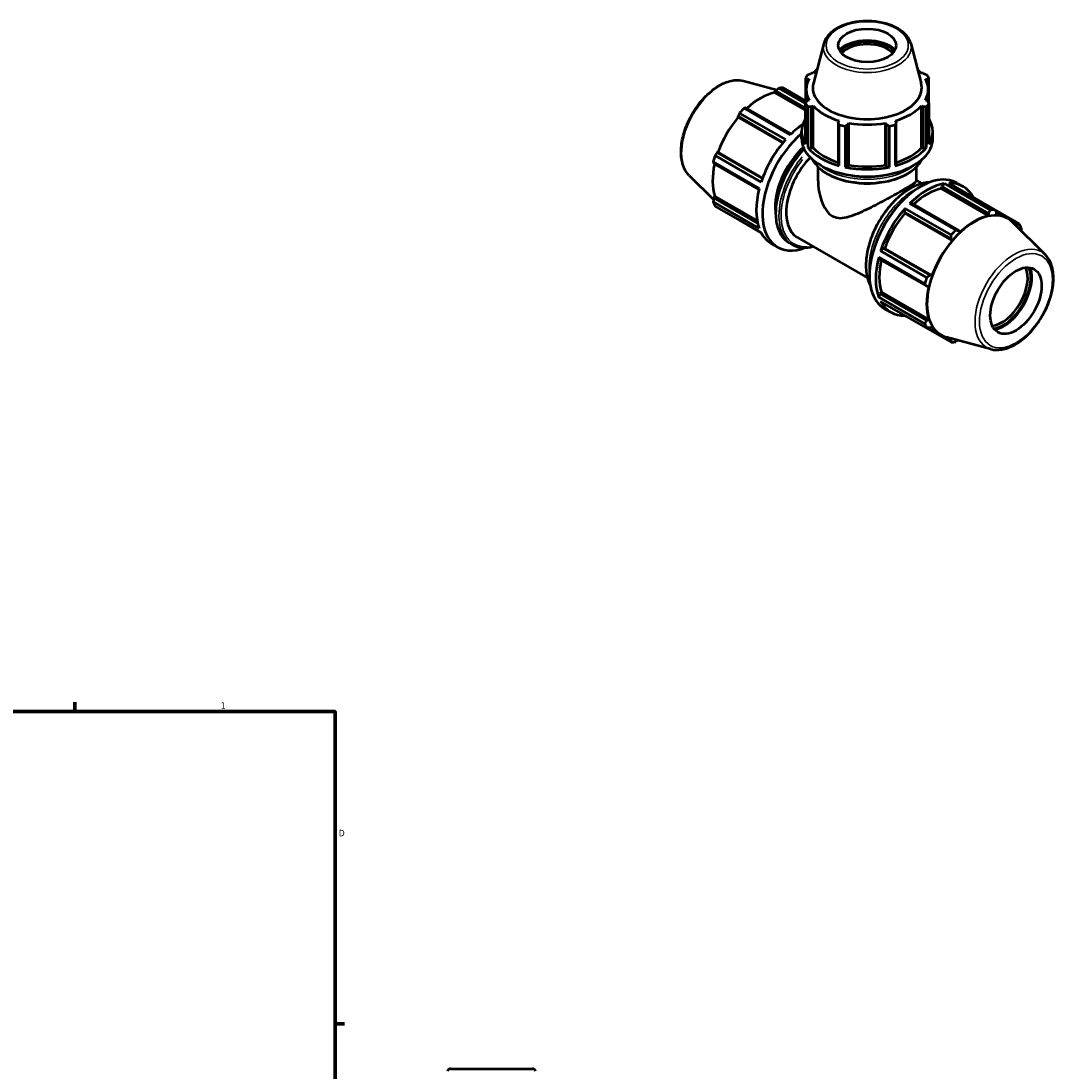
# Model space of a CAD drawing. Header units: inches. Extents: x 0.1 to 43.9, y -10.2 to 30.9.
# Tile 7 of 7: x 29 to 43.9, y 15.8 to 30.9. Entities that reach past the tile are written whole.
import ezdxf

# ---------------------------------------------------------------- set-up
doc = ezdxf.new("R2010")
doc.units = ezdxf.units.IN
doc.header["$MEASUREMENT"] = 0
for name, color, linetype, lineweight in [('Border (ANSI)', 7, 'Continuous', 70), ('Visible (ANSI)', 7, 'Continuous', 50), ('Visible Narrow (ANSI)', 7, 'Continuous', 35)]:
    doc.layers.add(name, color=color, linetype=linetype, lineweight=lineweight)
doc.styles.add('Note Text (ANSI)', font='tahoma.ttf')

# ---------------------------------------------------------------- blocks, each defined once
blk = doc.blocks.new('Borders Default Border')
at = {"layer": 'Border (ANSI)'}
for p, q in [((29.75, 21), (29.75, 21.134)), ((33.5, 16.5), (33.634, 16.5))]:
    blk.add_line(p, q, dxfattribs=at)
at = {"layer": 'Border (ANSI)', "flags": 128}
blk.add_lwpolyline([(0.5, 1), (0.5, 21), (33.5, 21), (33.5, 1), (0.5, 1)], dxfattribs=at)
at = {"layer": 'Border (ANSI)', "color": 5, "true_color": 0x0000ff, "char_height": 0.0945, "attachment_point": 7, "style": 'Note Text (ANSI)'}
for s, insert in [('1', (31.854, 21.04)), ('D', (33.553, 19.203))]:
    blk.add_mtext(s, dxfattribs=dict(at, insert=insert))

msp = doc.modelspace()

# ---------------------------------------------------------------- linework, layer by layer
at = {"layer": 'Visible (ANSI)'}
for p, q in [((40.541, 30.625), (40.391, 30.054)), ((41.793, 30.625), (41.943, 30.054)), ((40.278, 30.128), (40.278, 29.759)), ((40.302, 30.111), (40.329, 30.113)), ((40.302, 30.05), (40.302, 30.111)), ((40.388, 30.195), (40.363, 30.195)), ((41.972, 30.195), (41.947, 30.195)), ((42.005, 30.113), (42.033, 30.111)), ((42.033, 30.111), (42.033, 30.05)), ((42.056, 29.759), (42.056, 30.128)), ((39.386, 30.085), (39.864, 29.955)), ((40.278, 29.757), (39.893, 29.979)), ((39.958, 29.985), (40.278, 29.8)), ((40.288, 29.775), (40.288, 29.961)), ((42.046, 29.775), (42.046, 29.961)), ((39.833, 29.917), (39.847, 29.941)), ((40.278, 29.661), (39.833, 29.917)), ((39.847, 29.941), (40.278, 29.693)), ((40.329, 29.809), (40.302, 29.797)), ((42.033, 29.797), (42.005, 29.809)), ((39.393, 29.69), (40.057, 29.308)), ((40.07, 29.321), (39.42, 29.696)), ((40.278, 29.172), (40.278, 29.759)), ((40.312, 29.712), (40.312, 29.124)), ((40.363, 29.712), (40.388, 29.728)), ((40.363, 29.115), (40.363, 29.712)), ((40.388, 29.122), (40.388, 29.728)), ((41.947, 29.122), (41.947, 29.728)), ((41.947, 29.728), (41.972, 29.712)), ((41.972, 29.712), (41.972, 29.115)), ((42.022, 29.124), (42.022, 29.712)), ((42.056, 29.759), (42.056, 29.172)), ((39.306, 29.575), (39.957, 29.2)), ((39.309, 29.562), (39.306, 29.575)), ((39.951, 29.192), (39.309, 29.562)), ((39.992, 29.24), (39.328, 29.622)), ((40.761, 29.512), (40.748, 29.49)), ((41.586, 29.49), (41.573, 29.512)), ((40.222, 29.253), (40.222, 29.356)), ((40.748, 29.49), (40.748, 28.892)), ((40.765, 28.864), (40.765, 29.451)), ((40.847, 29.432), (40.847, 28.844)), ((40.894, 29.455), (40.903, 29.479)), ((40.894, 28.858), (40.894, 29.455)), ((40.903, 28.873), (40.903, 29.479)), ((41.432, 28.873), (41.432, 29.479)), ((41.432, 29.479), (41.44, 29.455)), ((41.44, 29.455), (41.44, 28.858)), ((41.487, 28.844), (41.487, 29.432)), ((41.57, 29.451), (41.57, 28.864)), ((41.586, 28.892), (41.586, 29.49)), ((42.112, 29.253), (42.112, 29.356)), ((39.004, 29.053), (39.017, 29.056)), ((39.656, 28.677), (39.004, 29.053)), ((39.659, 28.686), (39.017, 29.056)), ((40.312, 29.124), (40.363, 29.115)), ((40.363, 29.115), (40.388, 29.122)), ((41.947, 29.122), (41.972, 29.115)), ((41.972, 29.115), (42.022, 29.124)), ((39.612, 28.537), (38.948, 28.92)), ((38.957, 28.893), (39.607, 28.519)), ((38.974, 29.01), (39.638, 28.627)), ((40.748, 28.892), (40.765, 28.864)), ((41.57, 28.864), (41.586, 28.892)), ((40.459, 28.645), (40.459, 28.845)), ((40.847, 28.844), (40.894, 28.858)), ((40.894, 28.858), (40.903, 28.873)), ((41.432, 28.873), (41.44, 28.858)), ((41.44, 28.858), (41.487, 28.844)), ((41.876, 28.645), (41.876, 28.845)), ((38.602, 28.724), (38.953, 28.377)), ((41.876, 28.649), (41.952, 28.605)), ((42.278, 28.605), (42.241, 28.562)), ((42.942, 28.223), (42.278, 28.605)), ((42.342, 28.612), (43.006, 28.229)), ((42.46, 28.614), (42.549, 28.563)), ((42.241, 28.562), (42.234, 28.534)), ((42.234, 28.534), (42.915, 28.142)), ((42.241, 28.562), (42.915, 28.175)), ((38.948, 28.341), (39.612, 27.959)), ((38.957, 28.4), (38.971, 28.424)), ((39.588, 28.036), (38.957, 28.4)), ((39.581, 28.073), (38.971, 28.424)), ((41.814, 28.317), (41.778, 28.317)), ((41.778, 28.317), (42.442, 27.935)), ((42.488, 27.929), (41.814, 28.317)), ((39.638, 27.899), (38.974, 28.282)), ((41.713, 28.249), (41.7, 28.196)), ((41.7, 28.196), (41.71, 28.179)), ((41.7, 28.196), (42.374, 27.808)), ((41.71, 28.179), (42.391, 27.787)), ((42.377, 27.867), (41.713, 28.249)), ((42.915, 28.175), (42.915, 28.142)), ((43.36, 28.024), (43.008, 28.227)), ((43.017, 28.209), (43.194, 28.108)), ((43.026, 28.153), (43.029, 28.186)), ((39.328, 28.077), (39.64, 27.897)), ((43.732, 27.582), (43.259, 28.05)), ((43.273, 28.044), (43.331, 28.011)), ((43.331, 28.011), (43.321, 27.989)), ((42.502, 27.904), (42.488, 27.929)), ((39.785, 27.743), (39.874, 27.691)), ((40.043, 27.751), (40.085, 27.727)), ((40.162, 27.827), (41.17, 27.247)), ((42.374, 27.808), (42.391, 27.787)), ((41.332, 27.546), (41.351, 27.514)), ((41.996, 27.164), (41.332, 27.546)), ((41.398, 27.674), (41.359, 27.636)), ((41.359, 27.636), (42.023, 27.254)), ((41.418, 27.673), (41.398, 27.674)), ((42.072, 27.286), (41.398, 27.674)), ((41.418, 27.673), (42.099, 27.281)), ((41.351, 27.514), (42.025, 27.127)), ((42.099, 27.281), (42.072, 27.286)), ((42.025, 27.127), (42.053, 27.127)), ((41.351, 27.021), (41.332, 26.968)), ((41.332, 26.968), (41.996, 26.585)), ((41.372, 27.041), (41.351, 27.021)), ((42.025, 26.633), (41.351, 27.021)), ((41.372, 27.041), (42.053, 26.649)), ((42.023, 26.526), (41.359, 26.909)), ((41.417, 26.803), (41.506, 26.752)), ((41.712, 26.705), (41.713, 26.703)), ((41.713, 26.703), (42.377, 26.321)), ((42.053, 26.649), (42.025, 26.633)), ((42.043, 26.527), (42.224, 26.423)), ((42.072, 26.528), (42.099, 26.547)), ((42.949, 26.221), (42.306, 26.395)), ((42.374, 26.353), (42.315, 26.387)), ((42.388, 26.373), (42.374, 26.353)), ((35.161, 15.856), (36.345, 15.856))]:
    msp.add_line(p, q, dxfattribs=at)
for centre, start, end in [((35.161, 15.814), 90, 168), ((36.345, 15.814), 12, 90)]:
    msp.add_arc(centre, 0.0417, start, end, dxfattribs=at)
for centre, major_axis, ratio in [((41.167, 30.597), (0.417, 0), 0.575862), ((43.31, 26.919), (0.261, 0.454), 0.578093)]:
    msp.add_ellipse(centre, major_axis=major_axis, ratio=ratio, dxfattribs=at)
for centre, major_axis, ratio, start_param, end_param in [((41.167, 30.394), (-0.47, 0), 0.575862, 3.68538, 5.739398), ((41.167, 30.394), (-0.442, 0), 0.575862, 3.629312, 5.795466), ((41.167, 30.373), (0.417, 0), 0.575862, 0.48523, 2.656363), ((41.167, 29.961), (-0.879, 0), 0.575862, 5.977753, 6.588618), ((41.167, 29.944), (-0.945, 0), 0.575862, 5.843222, 5.93775), ((41.167, 29.961), (-0.879, 0), 0.575862, 5.682908, 5.80322), ((41.167, 29.961), (-0.879, 0), 0.575862, 3.621558, 3.74187), ((41.167, 29.961), (0.879, 0), 0.575862, 5.977753, 6.588618), ((41.167, 29.944), (0.945, 0), 0.575862, 0.345435, 0.439963), ((39.643, 29.031), (0.521, 0.906), 0.578093, 0.343502, 0.438029), ((41.167, 29.986), (-0.785, 0), 0.575862, 6.1329, 9.575063), ((39.626, 29.04), (0.485, 0.842), 0.578093, 0.478032, 1.071949), ((39.643, 29.031), (-0.521, -0.906), 0.578093, 4.270492, 4.36502), ((41.167, 29.944), (-0.945, 0), 0.575862, 0.345435, 0.439963), ((41.167, 29.961), (0.879, 0), 0.575862, 3.621558, 4.232423), ((41.167, 29.961), (0.879, 0), 0.575862, 5.192355, 5.80322), ((41.167, 29.944), (0.945, 0), 0.575862, 5.843222, 5.93775), ((39.626, 29.04), (0.485, 0.842), 0.578093, 1.26343, 1.874295), ((41.167, 29.356), (-0.945, 0), 0.575862, 5.93775, 6.628621), ((41.167, 29.356), (0.945, 0), 0.575862, 5.93775, 6.628621), ((40.307, 28.648), (-0.521, -0.906), 0.578093, 4.015749, 4.270492), ((41.167, 29.944), (0.945, 0), 0.575862, 4.272426, 4.366954), ((41.167, 29.961), (0.879, 0), 0.575862, 4.406956, 5.017822), ((41.167, 29.944), (0.945, 0), 0.575862, 5.057824, 5.152352), ((40.307, 28.648), (-0.521, -0.906), 0.578093, 4.36502, 5.055891), ((40.396, 28.597), (-0.521, -0.906), 0.578093, 4.162332, 6.896953), ((41.167, 29.253), (-0.945, 0), 0.575862, 0, 3.141593), ((40.396, 28.597), (-0.391, -0.679), 0.578093, 4.196759, 5.640421), ((41.167, 29.356), (0.945, 0), 0.575862, 3.581556, 4.272426), ((41.167, 29.356), (0.879, 0), 0.575862, 3.621558, 4.215556), ((41.167, 29.356), (0.945, 0), 0.575862, 5.152352, 5.843222), ((41.167, 29.356), (0.879, 0), 0.575862, 5.209222, 5.80322), ((39.643, 29.031), (-0.521, -0.906), 0.578093, 5.055891, 5.150418), ((40.553, 28.507), (-0.391, -0.679), 0.578093, 4.306086, 6.283185), ((39.626, 29.04), (0.485, 0.842), 0.578093, 2.065615, 2.659693), ((41.167, 29.356), (0.945, 0), 0.575862, 4.366954, 5.057824), ((41.167, 29.356), (0.879, 0), 0.575862, 4.406956, 5.017822), ((41.939, 27.709), (0.521, 0.906), 0.578093, 0, 3.141593), ((42.028, 27.657), (-0.521, -0.906), 0.578093, 3.579622, 4.270492), ((42.028, 27.657), (0.521, 0.906), 0.578093, 5.939684, 6.626687), ((40.307, 28.648), (-0.521, -0.906), 0.578093, 5.150418, 5.841289), ((42.028, 27.657), (-0.485, -0.842), 0.578093, 3.619624, 4.213542), ((39.643, 29.031), (-0.521, -0.906), 0.578093, 5.841289, 5.935816), ((42.028, 27.657), (-0.521, -0.906), 0.578093, 4.36502, 5.055891), ((42.028, 27.657), (-0.485, -0.842), 0.578093, 4.405023, 5.015888), ((42.71, 27.265), (0.482, 0.837), 0.578093, 6.13202, 9.575944), ((42.709, 27.265), (-0.485, -0.842), 0.578093, 3.619624, 4.23049), ((42.692, 27.275), (0.521, 0.906), 0.578093, 0.343502, 0.438029), ((42.709, 27.265), (0.485, 0.842), 0.578093, 6.024006, 6.586684), ((42.692, 27.275), (0.521, 0.906), 0.578093, 5.841289, 5.935816), ((40.307, 28.648), (-0.521, -0.906), 0.578093, 5.935816, 6.283185), ((42.692, 27.275), (-0.521, -0.906), 0.578093, 4.270492, 4.36502), ((42.709, 27.265), (-0.485, -0.842), 0.578093, 4.405023, 5.015888), ((42.028, 27.657), (-0.521, -0.906), 0.578093, 5.150418, 5.841289), ((42.028, 27.657), (-0.485, -0.842), 0.578093, 5.207208, 5.801286), ((43.109, 27.035), (0.261, 0.454), 0.578093, 3.534274, 5.890504), ((43.131, 27.022), (0.277, 0.481), 0.578093, 3.560449, 5.864329), ((43.131, 27.022), (0.288, 0.5), 0.578093, 3.610905, 5.813873), ((42.692, 27.275), (-0.521, -0.906), 0.578093, 5.055891, 5.150418), ((42.709, 27.265), (-0.485, -0.842), 0.578093, 5.190421, 5.801286), ((42.028, 27.657), (-0.521, -0.906), 0.578093, 5.935816, 6.626687), ((42.692, 27.275), (-0.521, -0.906), 0.578093, 5.841289, 5.935816), ((42.709, 27.265), (-0.485, -0.842), 0.578093, 5.975819, 6.542365), ((42.692, 27.275), (-0.521, -0.906), 0.578093, 0.343502, 0.438029)]:
    msp.add_ellipse(centre, major_axis=major_axis, ratio=ratio, start_param=start_param, end_param=end_param, dxfattribs=at)
for points, knots in [([(41.793, 30.625), (41.783, 30.664), (41.763, 30.701), (41.705, 30.772), (41.665, 30.805), (41.57, 30.863), (41.514, 30.887), (41.392, 30.924), (41.327, 30.936), (41.193, 30.948), (41.124, 30.947), (40.991, 30.933), (40.927, 30.92), (40.807, 30.882), (40.752, 30.857), (40.658, 30.796), (40.618, 30.761), (40.567, 30.691), (40.55, 30.659), (40.541, 30.625)], [0.935683, 0.935683, 0.935683, 0.935683, 1.225932, 1.225932, 1.544561, 1.544561, 1.875556, 1.875556, 2.205797, 2.205797, 2.534489, 2.534489, 2.863256, 2.863256, 3.193658, 3.193658, 3.524412, 3.524412, 3.776706, 3.776706, 3.776706, 3.776706]), ([(38.602, 28.724), (38.566, 28.76), (38.538, 28.805), (38.497, 28.913), (38.486, 28.977), (38.483, 29.116), (38.491, 29.193), (38.528, 29.348), (38.555, 29.427), (38.627, 29.58), (38.67, 29.654), (38.769, 29.79), (38.824, 29.852), (38.94, 29.958), (39.002, 30.002), (39.127, 30.066), (39.19, 30.087), (39.298, 30.099), (39.344, 30.096), (39.386, 30.085)], [4.076223, 4.076223, 4.076223, 4.076223, 4.366803, 4.366803, 4.685414, 4.685414, 5.016306, 5.016306, 5.346508, 5.346508, 5.675193, 5.675193, 6.003958, 6.003958, 6.33433, 6.33433, 6.664951, 6.664951, 6.915484, 6.915484, 6.915484, 6.915484]), ([(40.258, 29.104), (40.234, 29.079), (40.211, 29.054), (40.127, 28.955), (40.072, 28.874), (39.977, 28.705), (39.938, 28.616), (39.879, 28.439), (39.86, 28.35), (39.844, 28.182), (39.847, 28.103), (39.876, 27.961), (39.901, 27.898), (39.966, 27.808), (40.002, 27.775), (40.043, 27.751)], [6.646573, 6.646573, 6.646573, 6.646573, 6.768018, 6.768018, 7.091156, 7.091156, 7.414042, 7.414042, 7.737251, 7.737251, 8.061106, 8.061106, 8.383782, 8.383782, 8.641314, 8.641314, 8.641314, 8.641314]), ([(40.379, 28.953), (40.381, 28.949), (40.383, 28.946), (40.411, 28.893), (40.451, 28.847), (40.554, 28.765), (40.617, 28.728), (40.76, 28.668), (40.84, 28.645), (41.008, 28.615), (41.096, 28.607), (41.271, 28.609), (41.358, 28.619), (41.524, 28.653), (41.602, 28.677), (41.741, 28.741), (41.802, 28.779), (41.896, 28.862), (41.932, 28.906), (41.955, 28.953)], [4.209749, 4.209749, 4.209749, 4.209749, 4.231561, 4.231561, 4.546227, 4.546227, 4.869713, 4.869713, 5.193934, 5.193934, 5.517417, 5.517417, 5.840614, 5.840614, 6.164172, 6.164172, 6.488463, 6.488463, 6.785825, 6.785825, 6.785825, 6.785825]), ([(40.459, 28.645), (40.459, 28.598), (40.463, 28.549), (40.48, 28.451), (40.493, 28.402), (40.527, 28.309), (40.548, 28.266), (40.599, 28.19), (40.63, 28.159), (40.666, 28.138)], [10.559053, 10.559053, 10.559053, 10.559053, 10.953036, 10.953036, 11.347018, 11.347018, 11.741, 11.741, 12.134983, 12.134983, 12.134983, 12.134983]), ([(40.666, 28.138), (40.703, 28.117), (40.741, 28.109), (40.819, 28.11), (40.86, 28.118), (40.945, 28.142), (40.988, 28.158), (41.077, 28.195), (41.123, 28.216), (41.209, 28.257), (41.252, 28.279), (41.34, 28.325), (41.385, 28.348), (41.473, 28.396), (41.516, 28.419), (41.597, 28.464), (41.635, 28.486), (41.702, 28.524), (41.733, 28.543), (41.786, 28.575), (41.808, 28.589), (41.843, 28.612), (41.856, 28.621), (41.872, 28.636), (41.876, 28.642), (41.876, 28.645)], [0, 0, 0, 0, 0.393982, 0.393982, 0.787965, 0.787965, 1.181947, 1.181947, 1.575929, 1.575929, 1.940383, 1.940383, 2.304837, 2.304837, 2.669292, 2.669292, 3.033746, 3.033746, 3.3982, 3.3982, 3.762654, 3.762654, 4.127108, 4.127108, 4.491562, 4.491562, 4.491562, 4.491562]), ([(42.063, 28.623), (42.008, 28.621), (41.949, 28.608), (41.821, 28.559), (41.751, 28.518), (41.615, 28.414), (41.548, 28.35), (41.427, 28.206), (41.371, 28.126), (41.277, 27.957), (41.237, 27.868), (41.179, 27.69), (41.16, 27.602), (41.144, 27.434), (41.147, 27.354), (41.172, 27.231), (41.188, 27.184), (41.211, 27.142)], [5.84277, 5.84277, 5.84277, 5.84277, 6.121095, 6.121095, 6.444227, 6.444227, 6.768018, 6.768018, 7.091156, 7.091156, 7.414042, 7.414042, 7.737251, 7.737251, 8.061106, 8.061106, 8.298265, 8.298265, 8.298265, 8.298265]), ([(40.085, 27.727), (40.133, 27.699), (40.189, 27.684), (40.292, 27.682), (40.337, 27.688), (40.383, 27.7)], [2.3581282, 2.3581282, 2.3581282, 2.3581282, 2.664247, 2.664247, 2.8823294, 2.8823294, 2.8823294, 2.8823294]), ([(42.949, 26.221), (42.998, 26.208), (43.051, 26.206), (43.165, 26.225), (43.226, 26.247), (43.348, 26.314), (43.41, 26.36), (43.526, 26.47), (43.58, 26.533), (43.677, 26.672), (43.719, 26.746), (43.787, 26.9), (43.813, 26.978), (43.846, 27.133), (43.853, 27.208), (43.846, 27.349), (43.832, 27.414), (43.789, 27.513), (43.763, 27.551), (43.732, 27.582)], [2.509294, 2.509294, 2.509294, 2.509294, 2.799875, 2.799875, 3.118485, 3.118485, 3.449377, 3.449377, 3.779579, 3.779579, 4.108264, 4.108264, 4.437029, 4.437029, 4.767401, 4.767401, 5.098022, 5.098022, 5.348555, 5.348555, 5.348555, 5.348555])]:
    msp.add_open_spline(points, degree=3, knots=knots, dxfattribs=at)
for points, weights in [([(40.302, 30.111), (40.29, 30.119), (40.278, 30.128)], [1.00325846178, 1.00203698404, 1]), ([(40.312, 30.175), (40.338, 30.185), (40.363, 30.195)], [1, 1.00203698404, 1.00325846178]), ([(41.972, 30.195), (41.997, 30.185), (42.022, 30.175)], [1.00325846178, 1.00203698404, 1]), ([(42.056, 30.128), (42.044, 30.119), (42.033, 30.111)], [1, 1.00203698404, 1.00325846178]), ([(39.893, 29.979), (39.869, 29.96), (39.847, 29.941)], [1, 1.00080497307, 1.00079295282]), ([(40.278, 29.759), (40.29, 29.778), (40.302, 29.797)], [1, 1.00203698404, 1.00325846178]), ([(42.033, 29.797), (42.044, 29.778), (42.056, 29.759)], [1.00325846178, 1.00203698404, 1]), ([(39.42, 29.696), (39.407, 29.693), (39.393, 29.69)], [1.00079295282, 1.00080497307, 1]), ([(40.363, 29.712), (40.338, 29.712), (40.312, 29.712)], [1.00325846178, 1.00203698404, 1]), ([(42.022, 29.712), (41.997, 29.712), (41.972, 29.712)], [1, 1.00203698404, 1.00325846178]), ([(39.328, 29.622), (39.317, 29.598), (39.306, 29.575)], [1, 1.00080497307, 1.00079295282]), ([(40.765, 29.451), (40.756, 29.471), (40.748, 29.49)], [1, 1.00203698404, 1.00325846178]), ([(40.894, 29.455), (40.871, 29.444), (40.847, 29.432)], [1.00325846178, 1.00203698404, 1]), ([(41.487, 29.432), (41.463, 29.444), (41.44, 29.455)], [1, 1.00203698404, 1.00325846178]), ([(41.586, 29.49), (41.578, 29.471), (41.57, 29.451)], [1.00325846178, 1.00203698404, 1]), ([(39.004, 29.053), (38.989, 29.032), (38.974, 29.01)], [1.00079295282, 1.00080497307, 1]), ([(38.948, 28.92), (38.952, 28.906), (38.957, 28.893)], [1, 1.00080497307, 1.00079295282]), ([(38.957, 28.4), (38.952, 28.371), (38.948, 28.341)], [1.00079295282, 1.00080497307, 1]), ([(42.915, 28.175), (42.928, 28.198), (42.942, 28.223)], [1.00079295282, 1.00080497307, 1]), ([(43.006, 28.229), (43.018, 28.207), (43.029, 28.186)], [1, 1.00080497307, 1.00079295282]), ([(39.327, 28.079), (39.328, 28.078), (39.328, 28.077)], [1.0000791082, 1.00004059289, 1]), ([(43.331, 28.011), (43.345, 28.017), (43.36, 28.024)], [1.00079295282, 1.00080497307, 1]), ([(42.374, 27.808), (42.375, 27.837), (42.377, 27.867)], [1.00079295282, 1.00080497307, 1]), ([(42.442, 27.935), (42.465, 27.932), (42.488, 27.929)], [1, 1.00080497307, 1.00079295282]), ([(43.387, 27.965), (43.384, 27.947), (43.382, 27.929)], [1, 1.00048328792, 1.00067208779]), ([(42.023, 27.254), (42.048, 27.27), (42.072, 27.286)], [1, 1.00080497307, 1.00079295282]), ([(42.025, 27.127), (42.011, 27.145), (41.996, 27.164)], [1.00079295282, 1.00080497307, 1]), ([(41.996, 26.585), (42.011, 26.61), (42.025, 26.633)], [1, 1.00080497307, 1.00079295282]), ([(42.072, 26.528), (42.048, 26.527), (42.023, 26.526)], [1.00079295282, 1.00080497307, 1]), ([(42.377, 26.321), (42.375, 26.337), (42.374, 26.353)], [1, 1.00080497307, 1.00079295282]), ([(42.471, 26.351), (42.456, 26.339), (42.442, 26.327)], [1.00068712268, 1.00050316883, 1])]:
    msp.add_rational_spline(points, weights, degree=2, dxfattribs=at)
at = {"layer": 'Visible Narrow (ANSI)'}
for centre, major_axis, ratio in [((41.167, 30.597), (-0.592, 0), 0.575862), ((43.31, 26.919), (-0.371, -0.644), 0.578093)]:
    msp.add_ellipse(centre, major_axis=major_axis, ratio=ratio, dxfattribs=at)
for centre, major_axis, ratio, start_param, end_param in [((41.167, 30.57), (-0.633, 0), 0.575862, 0.021823, 3.11977), ((39.054, 29.37), (0.396, 0.688), 0.578093, 0.293129, 2.848464), ((40.496, 28.539), (-0.454, -0.788), 0.578093, 4.397345, 6.183931), ((40.538, 28.515), (-0.454, -0.788), 0.578093, 4.424193, 6.185344), ((40.553, 28.507), (-0.443, -0.77), 0.578093, 4.453628, 6.650973), ((41.167, 29.091), (0.822, 0), 0.575862, 3.570719, 5.854059), ((41.167, 29.138), (0.822, 0), 0.575862, 3.812438, 5.61234), ((41.167, 29.155), (-0.801, 0), 0.575862, 1.017501, 2.124092), ((41.796, 27.791), (-0.454, -0.788), 0.578093, 3.627926, 5.796852), ((41.838, 27.767), (-0.454, -0.788), 0.578093, 3.897498, 5.52728), ((41.853, 27.758), (0.443, 0.77), 0.578093, 1.167229, 1.974363), ((43.281, 26.936), (0.396, 0.688), 0.578093, 0.021031, 3.120562)]:
    msp.add_ellipse(centre, major_axis=major_axis, ratio=ratio, start_param=start_param, end_param=end_param, dxfattribs=at)

# ---------------------------------------------------------------- block references
msp.add_blockref('Borders Default Border', (0, 0))

doc.saveas('drawing.dxf')
